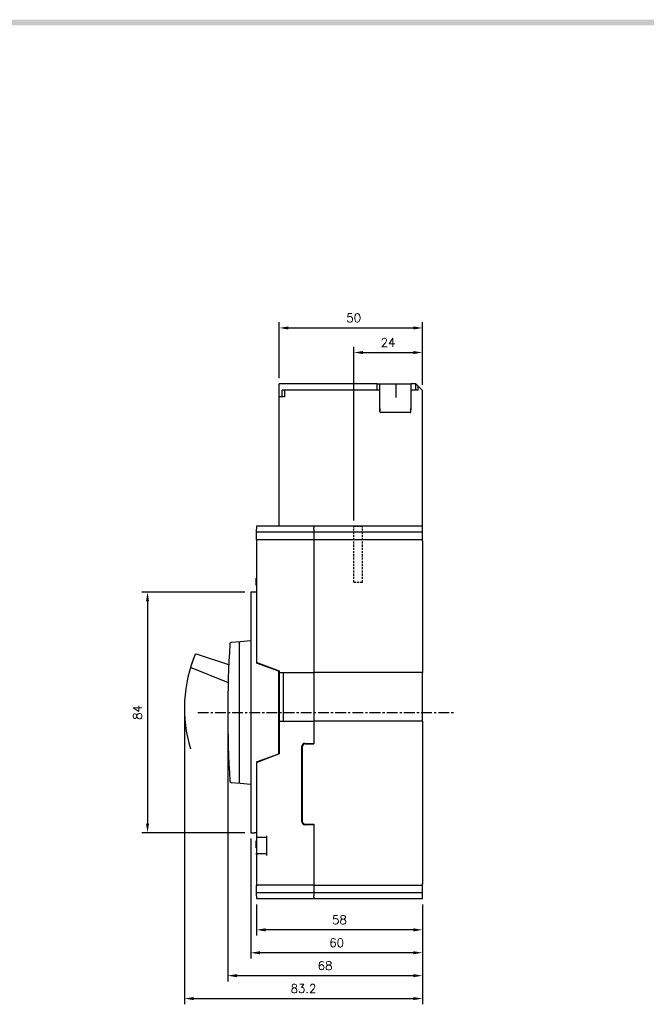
# Model space of a CAD drawing. Extents: x 2148 to 4024, y -907 to 1590.
# Tile 17 of 18: x 3360 to 3579, y 1239 to 1583. Entities that reach past the tile are written whole.
import ezdxf

# ---------------------------------------------------------------- set-up
doc = ezdxf.new("R2010")
doc.units = 0
doc.header["$LTSCALE"] = 3
doc.header["$MEASUREMENT"] = 0
doc.linetypes.add('CENTER', pattern=[2, 1.25, -0.25, 0.25, -0.25])
doc.linetypes.add('HIDDEN', pattern=[0.375, 0.25, -0.125])
doc.layers.get('0').update_dxf_attribs({"linetype": 'CONTINUOUS'})
doc.layers.get('Defpoints').update_dxf_attribs({"linetype": 'CONTINUOUS'})
for name, color, linetype in [('cen', 1, 'CENTER'), ('di', 3, 'CONTINUOUS'), ('dwg', 7, 'CONTINUOUS'), ('hi', 5, 'HIDDEN')]:
    doc.layers.add(name, color=color, linetype=linetype)
doc.styles.add('KIM', font='ROMANS.shx', dxfattribs={"height": 5, "bigfont": 'GSG1.shx'})
doc.styles.get("Standard").update_dxf_attribs({"font": 'romans.shx', "height": 3, "bigfont": 'ghs.shx'})
doc.dimstyles.new('STANDARD$0', dxfattribs={"dimtxt": 5, "dimasz": 5, "dimexe": 1, "dimexo": 2, "dimgap": 2, "dimtad": 1, "dimdec": 4, "dimzin": 12, "dimdsep": 46, "dimtxsty": 'KIM', "dimcen": -1, "dimdle": 0.1, "dimadec": 0, "dimazin": 0, "dimtfac": 1, "dimtdec": 4, "dimtmove": 0, "dimatfit": 3, "dimfxl": 0, "dimtolj": 1, "dimtzin": 0, "dimarcsym": 0})

# ---------------------------------------------------------------- blocks, each defined once
blk = doc.blocks.new('*D18')
at = {"layer": 'Defpoints', "color": 0}
for p in [(3443.11, 1275.91), (3501.11, 1275.91), (3443.11, 1265)]:
    blk.add_point(p, dxfattribs=at)
at = {"layer": 'di'}
for p, q in [((3443.11, 1273.91), (3443.11, 1263)), ((3501.11, 1273.91), (3501.11, 1263)), ((3497.91, 1265), (3446.31, 1265))]:
    blk.add_line(p, q, dxfattribs=at)
for points in [[(3446.31, 1265.54), (3446.31, 1264.47), (3443.11, 1265)], [(3497.91, 1265.54), (3497.91, 1264.47), (3501.11, 1265)]]:
    blk.add_solid(points, dxfattribs=at)
at = {"layer": 'di', "insert": (3472.11, 1268.5), "char_height": 3, "attachment_point": 5}
blk.add_mtext('\\A1;58', dxfattribs=at)
blk = doc.blocks.new('*D19')
at = {"layer": 'Defpoints', "color": 0}
for p in [(3433.11, 1340.91), (3501.11, 1275.91), (3433.11, 1249)]:
    blk.add_point(p, dxfattribs=at)
at = {"layer": 'di'}
for p, q in [((3433.11, 1338.91), (3433.11, 1247)), ((3501.11, 1273.91), (3501.11, 1247)), ((3497.91, 1249), (3436.31, 1249))]:
    blk.add_line(p, q, dxfattribs=at)
for points in [[(3436.31, 1249.54), (3436.31, 1248.47), (3433.11, 1249)], [(3497.91, 1249.54), (3497.91, 1248.47), (3501.11, 1249)]]:
    blk.add_solid(points, dxfattribs=at)
at = {"layer": 'di', "insert": (3467.11, 1252.5), "char_height": 3, "attachment_point": 5}
blk.add_mtext('\\A1;68', dxfattribs=at)
blk = doc.blocks.new('*D20')
at = {"layer": 'Defpoints', "color": 0}
for p in [(3417.96, 1342.41), (3501.11, 1275.91), (3501.11, 1241)]:
    blk.add_point(p, dxfattribs=at)
at = {"layer": 'di'}
for p, q in [((3417.96, 1340.41), (3417.96, 1239)), ((3501.11, 1273.91), (3501.11, 1239)), ((3421.16, 1241), (3497.91, 1241))]:
    blk.add_line(p, q, dxfattribs=at)
for points in [[(3421.16, 1241.54), (3421.16, 1240.47), (3417.96, 1241)], [(3497.91, 1241.54), (3497.91, 1240.47), (3501.11, 1241)]]:
    blk.add_solid(points, dxfattribs=at)
at = {"layer": 'di', "insert": (3459.54, 1244.5), "char_height": 3, "attachment_point": 5}
blk.add_mtext('\\A1;83.2', dxfattribs=at)
blk = doc.blocks.new('*D74')
at = {"layer": 'Defpoints', "color": 0}
for p in [(3441.11, 1382.91), (3405.07, 1298.91), (3441.11, 1298.91)]:
    blk.add_point(p, dxfattribs=at)
at = {"layer": 'di'}
for p, q in [((3439.11, 1382.91), (3403.07, 1382.91)), ((3405.07, 1379.71), (3405.07, 1302.11)), ((3439.11, 1298.91), (3403.07, 1298.91))]:
    blk.add_line(p, q, dxfattribs=at)
for points in [[(3404.54, 1379.71), (3405.61, 1379.71), (3405.07, 1382.91)], [(3404.54, 1302.11), (3405.61, 1302.11), (3405.07, 1298.91)]]:
    blk.add_solid(points, dxfattribs=at)
at = {"layer": 'di', "insert": (3401.57, 1340.91), "char_height": 3, "attachment_point": 5, "rotation": 90}
blk.add_mtext('\\A1;84', dxfattribs=at)
blk = doc.blocks.new('*D78')
at = {"layer": 'Defpoints', "color": 0}
for p in [(3501.11, 1475.17), (3451.11, 1455.61), (3501.11, 1453.31)]:
    blk.add_point(p, dxfattribs=at)
at = {"layer": 'di'}
for p, q in [((3451.11, 1457.61), (3451.11, 1477.17)), ((3454.31, 1475.17), (3497.91, 1475.17)), ((3501.11, 1455.31), (3501.11, 1477.17))]:
    blk.add_line(p, q, dxfattribs=at)
for points in [[(3454.31, 1475.7), (3454.31, 1474.63), (3451.11, 1475.17)], [(3497.91, 1475.7), (3497.91, 1474.63), (3501.11, 1475.17)]]:
    blk.add_solid(points, dxfattribs=at)
at = {"layer": 'di', "insert": (3477.11, 1478.67), "char_height": 3, "attachment_point": 5}
blk.add_mtext('\\A1;50', dxfattribs=at)
blk = doc.blocks.new('12441624')
for p, q in [((4614.81, 1472.93), (4580.61, 1472.93)), ((4580.61, 1468.43), (4580.61, 1472.93)), ((4614.81, 1472.93), (4615.61, 1472.93)), ((4614.81, 1470.73), (4614.81, 1472.93)), ((4615.61, 1472.93), (4615.61, 1470.73)), ((4615.61, 1472.93), (4621.05, 1472.93)), ((4621.05, 1472.93), (4621.31, 1472.93)), ((4621.31, 1472.93), (4621.31, 1468.26)), ((4621.31, 1472.93), (4621.61, 1472.93)), ((4621.61, 1472.93), (4622.06, 1472.93)), ((4622.06, 1472.93), (4622.15, 1472.93)), ((4622.15, 1472.93), (4626.61, 1472.93)), ((4628.31, 1472.93), (4626.61, 1472.93)), ((4626.61, 1470.73), (4626.61, 1472.93)), ((4628.31, 1470.73), (4628.31, 1472.93)), ((4629.11, 1472.13), (4628.31, 1472.93)), ((4630.61, 1470.63), (4629.11, 1472.13)), ((4629.11, 1470.73), (4629.11, 1472.13)), ((4580.61, 1423.23), (4580.61, 1468.43)), ((4582.41, 1468.43), (4580.61, 1468.43)), ((4583.8, 1470.73), (4581.61, 1470.73)), ((4581.61, 1468.43), (4581.61, 1470.73)), ((4582.41, 1470.73), (4582.41, 1468.43)), ((4614.81, 1470.73), (4583.81, 1470.73)), ((4615.61, 1470.73), (4614.81, 1470.73)), ((4615.61, 1470.73), (4615.61, 1463.99)), ((4626.61, 1463.99), (4626.61, 1470.73)), ((4628.31, 1470.73), (4626.61, 1470.73)), ((4629.11, 1470.73), (4628.31, 1470.73)), ((4630.61, 1423.23), (4630.61, 1470.63)), ((4626.31, 1462.93), (4615.91, 1462.93))]:
    blk.add_line(p, q)
for centre, major_axis, ratio, start_param, end_param in [((4615.91, 1464.82), (0.04, 1.08), 0.275973, 1.714068, 2.96902), ((4626.31, 1465.02), (-0.1, 1.12), 0.253358, 3.236483, 4.380694), ((4615.91, 1463.99), (0, 1.07), 0.28127, 1.570796, 3.141593), ((4615.91, 1463.78), (-0.298, 0.188), 0.20413, 1.38349, 1.699335), ((4626.31, 1463.99), (0, 1.07), 0.28127, 3.141593, 4.712389), ((4626.31, 1463.94), (-0.299, -0.113), 0.248409, 1.477387, 1.903974)]:
    blk.add_ellipse(centre, major_axis=major_axis, ratio=ratio, start_param=start_param, end_param=end_param)
blk = doc.blocks.new('*D84')
at = {"layer": 'Defpoints', "color": 0}
for p in [(3501.11, 1466.59), (3501.11, 1453.31), (3477.11, 1405.91)]:
    blk.add_point(p, dxfattribs=at)
at = {"layer": 'di'}
for p, q in [((3477.11, 1407.91), (3477.11, 1468.59)), ((3501.11, 1455.31), (3501.11, 1468.59)), ((3480.31, 1466.59), (3497.91, 1466.59))]:
    blk.add_line(p, q, dxfattribs=at)
for points in [[(3480.31, 1467.13), (3480.31, 1466.06), (3477.11, 1466.59)], [(3497.91, 1467.13), (3497.91, 1466.06), (3501.11, 1466.59)]]:
    blk.add_solid(points, dxfattribs=at)
at = {"layer": 'di', "insert": (3489.11, 1470.09), "char_height": 3, "attachment_point": 5}
blk.add_mtext('\\A1;24', dxfattribs=at)
blk = doc.blocks.new('*D95')
at = {"layer": 'Defpoints', "color": 0}
for p in [(3441.11, 1298.91), (3501.11, 1275.91), (3441.11, 1257)]:
    blk.add_point(p, dxfattribs=at)
at = {"layer": 'di'}
for p, q in [((3441.11, 1296.91), (3441.11, 1255)), ((3501.11, 1273.91), (3501.11, 1255)), ((3497.91, 1257), (3444.31, 1257))]:
    blk.add_line(p, q, dxfattribs=at)
for points in [[(3444.31, 1257.54), (3444.31, 1256.47), (3441.11, 1257)], [(3497.91, 1257.54), (3497.91, 1256.47), (3501.11, 1257)]]:
    blk.add_solid(points, dxfattribs=at)
at = {"layer": 'di', "insert": (3471.11, 1260.5), "char_height": 3, "attachment_point": 5}
blk.add_mtext('\\A1;60', dxfattribs=at)

msp = doc.modelspace()

# ---------------------------------------------------------------- linework, layer by layer
for p, q in [((3463.108, 1405.911), (3443.108, 1405.911)), ((3443.108, 1405.911), (3443.108, 1404.911)), ((3443.108, 1403.911), (3443.108, 1404.911)), ((3463.108, 1403.911), (3443.108, 1403.911)), ((3443.108, 1401.211), (3443.108, 1403.911)), ((3501.108, 1405.911), (3463.108, 1405.911)), ((3463.108, 1405.911), (3463.108, 1405.411)), ((3463.108, 1405.347), (3463.108, 1405.411)), ((3463.108, 1404.911), (3463.108, 1405.347)), ((3463.108, 1404.911), (3463.108, 1403.911)), ((3463.108, 1403.911), (3463.108, 1401.211)), ((3501.108, 1403.911), (3463.108, 1403.911)), ((3501.108, 1405.411), (3501.108, 1405.911)), ((3501.108, 1403.911), (3501.108, 1405.411)), ((3501.108, 1401.211), (3501.108, 1403.911)), ((3443.108, 1401.211), (3443.108, 1382.911)), ((3443.608, 1401.211), (3443.108, 1401.211)), ((3463.108, 1401.211), (3443.608, 1401.211)), ((3463.108, 1401.211), (3463.108, 1354.911)), ((3501.108, 1401.211), (3463.108, 1401.211)), ((3501.108, 1400.711), (3501.108, 1401.211)), ((3501.108, 1400.711), (3501.108, 1354.911)), ((3443.008, 1387.83), (3443.108, 1387.83)), ((3443.008, 1387.532), (3443.008, 1387.533)), ((3443.008, 1387.532), (3443.108, 1387.532)), ((3443.008, 1385.662), (3443.008, 1387.532)), ((3443.008, 1385.662), (3443.108, 1385.662)), ((3443.008, 1385.628), (3443.008, 1385.662)), ((3443.008, 1385.61), (3443.008, 1385.628)), ((3441.108, 1382.911), (3441.108, 1365.61)), ((3442.408, 1382.911), (3441.108, 1382.911)), ((3443.108, 1382.911), (3442.408, 1382.911)), ((3443.008, 1385.361), (3443.108, 1385.361)), ((3443.008, 1385.33), (3443.108, 1385.33)), ((3443.108, 1382.911), (3443.108, 1358.176)), ((3437.382, 1365.585), (3434.28, 1365.314)), ((3437.108, 1365.286), (3437.108, 1316.536)), ((3441.108, 1365.911), (3437.382, 1365.585)), ((3441.108, 1365.61), (3441.108, 1316.212)), ((3421.603, 1360.916), (3420.228, 1357.124)), ((3433.455, 1357.578), (3422.227, 1361.221)), ((3450.58, 1355.431), (3443.108, 1358.176)), ((3443.608, 1358.223), (3451.108, 1355.411)), ((3420.512, 1356.49), (3433.245, 1351.375)), ((3451.108, 1355.214), (3450.885, 1355.111)), ((3450.908, 1326.86), (3450.908, 1354.962)), ((3451.108, 1355.411), (3451.108, 1354.911)), ((3451.108, 1354.911), (3463.108, 1354.911)), ((3451.108, 1354.911), (3451.108, 1337.911)), ((3452.608, 1337.911), (3452.608, 1354.911)), ((3463.108, 1354.911), (3463.108, 1337.911)), ((3501.108, 1354.911), (3463.108, 1354.911)), ((3501.108, 1337.911), (3501.108, 1354.911)), ((3450.908, 1351.983), (3451.108, 1351.982)), ((3451.108, 1337.911), (3463.108, 1337.911)), ((3451.108, 1337.911), (3451.108, 1326.411)), ((3463.108, 1337.911), (3463.108, 1330.111)), ((3501.108, 1337.911), (3463.108, 1337.911)), ((3501.108, 1337.911), (3501.108, 1281.111)), ((3450.908, 1331.411), (3451.108, 1331.411)), ((3459.008, 1302.711), (3459.008, 1329.111)), ((3459.108, 1328.911), (3459.108, 1302.911)), ((3460.008, 1330.111), (3463.108, 1330.111)), ((3460.108, 1329.911), (3463.108, 1329.911)), ((3463.108, 1330.111), (3463.108, 1329.911)), ((3443.108, 1323.646), (3450.58, 1326.391)), ((3451.108, 1326.411), (3443.608, 1323.598)), ((3443.108, 1323.646), (3443.108, 1298.911)), ((3434.28, 1316.508), (3437.382, 1316.237)), ((3437.382, 1316.237), (3441.108, 1315.911)), ((3441.108, 1316.212), (3441.108, 1298.911)), ((3463.108, 1301.711), (3460.008, 1301.711)), ((3460.108, 1301.911), (3463.108, 1301.911)), ((3463.108, 1301.911), (3463.108, 1301.711)), ((3463.108, 1301.711), (3463.108, 1280.611)), ((3441.108, 1298.911), (3442.408, 1298.911)), ((3443.108, 1298.911), (3442.408, 1298.911)), ((3443.108, 1298.911), (3443.108, 1297.811)), ((3443.108, 1297.811), (3443.108, 1291.749)), ((3443.608, 1297.311), (3446.608, 1297.311)), ((3446.608, 1297.811), (3446.608, 1291.011)), ((3443.008, 1296.13), (3443.108, 1296.13)), ((3443.008, 1295.832), (3443.108, 1295.832)), ((3443.008, 1293.962), (3443.008, 1295.832)), ((3443.008, 1293.962), (3443.108, 1293.962)), ((3443.008, 1293.661), (3443.108, 1293.661)), ((3443.008, 1293.63), (3443.108, 1293.63)), ((3443.108, 1291.292), (3443.108, 1291.011)), ((3443.108, 1291.011), (3443.108, 1280.611)), ((3446.608, 1291.511), (3443.608, 1291.511)), ((3443.108, 1280.611), (3443.608, 1280.611)), ((3443.108, 1277.911), (3443.108, 1280.611)), ((3463.108, 1280.611), (3443.608, 1280.611)), ((3463.108, 1280.611), (3463.108, 1277.911)), ((3463.108, 1280.611), (3501.108, 1280.611)), ((3501.108, 1280.611), (3501.108, 1281.111)), ((3501.108, 1277.911), (3501.108, 1280.611)), ((3463.108, 1277.911), (3443.108, 1277.911)), ((3443.108, 1276.911), (3443.108, 1277.911)), ((3443.108, 1276.911), (3443.108, 1275.911)), ((3443.108, 1275.911), (3463.108, 1275.911)), ((3463.108, 1277.911), (3463.108, 1276.911)), ((3501.108, 1277.911), (3463.108, 1277.911)), ((3463.108, 1276.475), (3463.108, 1276.911)), ((3463.108, 1276.411), (3463.108, 1276.475)), ((3463.108, 1276.411), (3463.108, 1275.911)), ((3463.108, 1275.911), (3501.108, 1275.911)), ((3501.108, 1276.411), (3501.108, 1277.911)), ((3501.108, 1275.911), (3501.108, 1276.411))]:
    msp.add_line(p, q)
at = {"flags": 128}
for points in [[(3443.108, 1358.411), (3443.115, 1358.408), (3443.138, 1358.4), (3443.175, 1358.386), (3443.225, 1358.367), (3443.286, 1358.344), (3443.358, 1358.317), (3443.437, 1358.288), (3443.521, 1358.256), (3443.608, 1358.223)], [(3443.608, 1323.598), (3443.51, 1323.562), (3443.416, 1323.527), (3443.33, 1323.494), (3443.254, 1323.466), (3443.192, 1323.443), (3443.146, 1323.425), (3443.117, 1323.415), (3443.108, 1323.411)]]:
    msp.add_lwpolyline(points, dxfattribs=at)
for centre, radius, start, end in [((3434.324, 1364.816), 0.5, 95, 176.56959), ((3437.408, 1365.286), 0.3, 95, 180), ((3833.108, 1340.911), 400, 176.56959, 183.43041), ((3422.073, 1360.745), 0.5, 72.02438, 160.0704), ((3420.698, 1356.954), 0.5, 160.0704, 248.11642), ((3450.408, 1354.962), 0.5, 0, 69.82935), ((3460.008, 1329.111), 1, 90, 180), ((3460.108, 1328.911), 1, 90, 180), ((3450.408, 1326.86), 0.5, 290.17065, 0), ((3434.324, 1317.006), 0.5, 183.43041, 265), ((3437.408, 1316.536), 0.3, 180, 265), ((3460.008, 1302.711), 1, 180, 270), ((3460.108, 1302.911), 1, 180, 270), ((3443.608, 1297.811), 0.5, 180, 270), ((3443.608, 1291.011), 0.5, 90, 180)]:
    msp.add_arc(centre, radius, start, end)
for points, knots in [([(3443.008, 1387.532), (3443.008, 1387.572), (3443.008, 1387.651), (3443.008, 1387.755), (3443.008, 1387.821), (3443.008, 1387.827), (3443.008, 1387.83)], [0, 0, 0, 0, 0.2808657, 0.5602219, 0.7799357, 1, 1, 1, 1]), ([(3443.008, 1385.361), (3443.008, 1385.363), (3443.008, 1385.367), (3443.008, 1385.443), (3443.008, 1385.557), (3443.008, 1385.627), (3443.008, 1385.662)], [0, 0, 0, 0, 0.2810175, 0.5580065, 0.7785846, 1, 1, 1, 1]), ([(3443.008, 1295.832), (3443.008, 1295.872), (3443.008, 1295.951), (3443.008, 1296.055), (3443.008, 1296.121), (3443.008, 1296.127), (3443.008, 1296.13)], [0, 0, 0, 0, 0.2808576, 0.5602184, 0.7799352, 1, 1, 1, 1]), ([(3443.008, 1293.661), (3443.008, 1293.663), (3443.008, 1293.667), (3443.008, 1293.743), (3443.008, 1293.857), (3443.008, 1293.927), (3443.008, 1293.962)], [0, 0, 0, 0, 0.28101674, 0.55800894, 0.77858776, 1, 1, 1, 1]), ([(3443.108, 1291.292), (3443.108, 1291.293), (3443.108, 1291.45), (3443.108, 1291.603), (3443.108, 1291.748), (3443.108, 1291.749)], [0, 0, 0, 0, 0.0091063, 0.990893, 1, 1, 1, 1])]:
    msp.add_open_spline(points, degree=3, knots=knots)
at = {"layer": 'cen'}
msp.add_line((3422.652, 1340.911), (3512.307, 1340.911), dxfattribs=at)
at = {"layer": 'di'}
msp.add_arc((3466.908, 1342.411), 48.943, 157.21547, 196.88998, dxfattribs=at)
at = {"layer": 'dwg'}
msp.add_trace([(2384.981, 1582.813), (2386.981, 1580.813), (4016.981, 1582.813), (4014.981, 1580.813)], dxfattribs=at)
at = {"layer": 'hi'}
for p, q in [((3477.108, 1386.411), (3477.108, 1405.911)), ((3477.108, 1405.911), (3480.108, 1405.911)), ((3480.108, 1386.411), (3480.108, 1405.911)), ((3477.108, 1386.411), (3480.108, 1386.411))]:
    msp.add_line(p, q, dxfattribs=at)

# ---------------------------------------------------------------- block references
at = {"layer": 'di'}
msp.add_blockref('12441624', (-1129.499, -17.315), dxfattribs=at)

# ---------------------------------------------------------------- dimensions: what is measured, and where the dimension line sits
for base, p1, p2, override, picture, middle in [((3501.108, 1475.168), (3451.108, 1455.611), (3501.108, 1453.311), {"dimtxt": 4, "dimasz": 3.2, "dimexe": 2, "dimdec": 2, "dimzin": 8, "dimtxsty": 'Standard', "dimcen": 0, "dimclrd": 256, "dimclre": 256, "dimclrt": 256, "dimadec": 2, "dimazin": 2, "dimtfac": 0.6, "dimtdec": 2, "dimtzin": 8, "dimlwd": 65535, "dimlwe": 65535, "dimarcsym": 1}, '*D78', (3477.108, 1475.168)), ((3501.108, 1466.592), (3477.108, 1405.911), (3501.108, 1453.311), {"dimtxt": 4, "dimasz": 3.2, "dimexe": 2, "dimdec": 2, "dimzin": 8, "dimtxsty": 'Standard', "dimcen": 0, "dimclrd": 256, "dimclre": 256, "dimclrt": 256, "dimadec": 2, "dimazin": 2, "dimtfac": 0.6, "dimtdec": 2, "dimtzin": 8, "dimlwd": 65535, "dimlwe": 65535, "dimarcsym": 1}, '*D84', (3489.108, 1466.592)), ((3433.108, 1249.002), (3501.108, 1275.911), (3433.108, 1340.911), {"dimtxt": 4, "dimasz": 3.2, "dimexe": 2, "dimdec": 2, "dimzin": 8, "dimtxsty": 'Standard', "dimcen": 0, "dimclrd": 256, "dimclre": 256, "dimclrt": 256, "dimadec": 2, "dimazin": 2, "dimtfac": 0.6, "dimtdec": 2, "dimtmove": 0, "dimtzin": 8, "dimlwd": 65535, "dimlwe": 65535, "dimarcsym": 1}, '*D19', (3467.108, 1249.002)), ((3441.108, 1257.002), (3501.108, 1275.911), (3441.108, 1298.911), {"dimtxt": 4, "dimasz": 3.2, "dimexe": 2, "dimdec": 2, "dimzin": 8, "dimtxsty": 'Standard', "dimcen": 0, "dimclrd": 256, "dimclre": 256, "dimclrt": 256, "dimadec": 2, "dimazin": 2, "dimtfac": 0.6, "dimtdec": 2, "dimtmove": 0, "dimtzin": 8, "dimlwd": 65535, "dimlwe": 65535, "dimarcsym": 1}, '*D95', (3471.108, 1257.002)), ((3443.108, 1265.002), (3501.108, 1275.911), (3443.108, 1275.911), {"dimtxt": 4, "dimasz": 3.2, "dimexe": 2, "dimdec": 2, "dimzin": 8, "dimtxsty": 'Standard', "dimcen": 0, "dimclrd": 256, "dimclre": 256, "dimclrt": 256, "dimadec": 2, "dimazin": 2, "dimtfac": 0.6, "dimtdec": 2, "dimtmove": 0, "dimtzin": 8, "dimlwd": 65535, "dimlwe": 65535, "dimarcsym": 1}, '*D18', (3472.108, 1265.002))]:
    dim = msp.add_linear_dim(base=base, p1=p1, p2=p2, dimstyle='STANDARD$0', override=override, dxfattribs=at)
    dim.commit()
    dim.dimension.update_dxf_attribs({"geometry": picture, "text_midpoint": middle, "dimtype": 160})
dim = msp.add_linear_dim(base=(3405.075, 1298.911), p1=(3441.108, 1382.911), p2=(3441.108, 1298.911), angle=90, dimstyle='STANDARD$0', override={"dimtxt": 4, "dimasz": 3.2, "dimexe": 2, "dimdec": 2, "dimzin": 8, "dimtxsty": 'Standard', "dimcen": 0, "dimclrd": 256, "dimclre": 256, "dimclrt": 256, "dimadec": 2, "dimazin": 2, "dimtfac": 0.6, "dimtdec": 2, "dimtzin": 8, "dimlwd": 65535, "dimlwe": 65535, "dimarcsym": 1}, dxfattribs=at)
dim.commit()
dim.dimension.update_dxf_attribs({"geometry": '*D74', "text_midpoint": (3401.575, 1340.911)})
dim = msp.add_linear_dim(base=(3501.108, 1241.002), p1=(3417.964, 1342.411), p2=(3501.108, 1275.911), text='83.2', dimstyle='STANDARD$0', override={"dimtxt": 4, "dimasz": 3.2, "dimexe": 2, "dimdec": 2, "dimzin": 8, "dimtxsty": 'Standard', "dimcen": 0, "dimclrd": 256, "dimclre": 256, "dimclrt": 256, "dimadec": 2, "dimazin": 2, "dimtfac": 0.6, "dimtdec": 2, "dimtmove": 0, "dimtzin": 8, "dimlwd": 65535, "dimlwe": 65535, "dimarcsym": 1}, dxfattribs=at)
dim.commit()
dim.dimension.update_dxf_attribs({"geometry": '*D20', "text_midpoint": (3459.536, 1241.002), "dimtype": 160})

doc.saveas('drawing.dxf')
